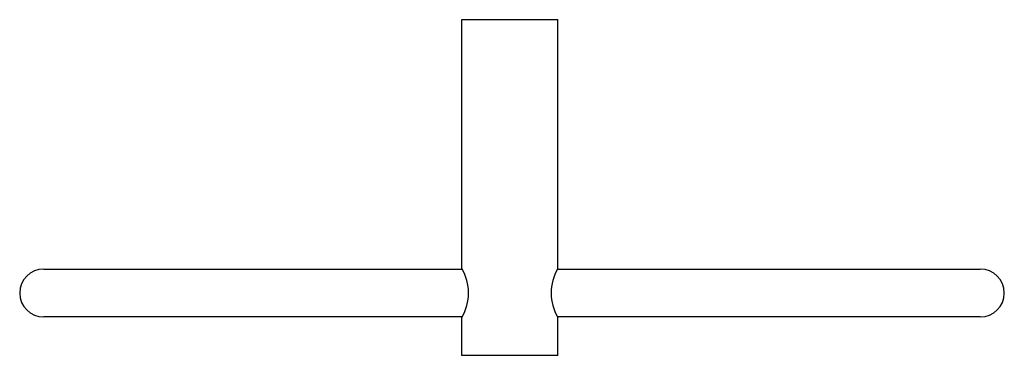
# Model space of a CAD drawing. Header units: millimetres. Extents: x 3682.22 to 3682.425, y 1273.421 to 1273.491.
import ezdxf

# ---------------------------------------------------------------- set-up
doc = ezdxf.new("R2010")
doc.units = ezdxf.units.MM
doc.layers.add('Sanindusa', color=3, linetype='Continuous')

msp = doc.modelspace()

# ---------------------------------------------------------------- linework, layer by layer
at = {"layer": 'Sanindusa'}
for p, q in [((3682.311978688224, 1273.439261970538), (3682.311978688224, 1273.491141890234)), ((3682.311978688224, 1273.491141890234), (3682.331978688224, 1273.491141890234)), ((3682.331978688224, 1273.439276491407), (3682.331978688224, 1273.491141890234)), ((3682.224935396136, 1273.439139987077), (3682.312038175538, 1273.439139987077)), ((3682.33191953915, 1273.439139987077), (3682.419931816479, 1273.439139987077)), ((3682.312036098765, 1273.429139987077), (3682.224935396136, 1273.429139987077)), ((3682.311978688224, 1273.421141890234), (3682.311978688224, 1273.429041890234)), ((3682.419931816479, 1273.429139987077), (3682.331921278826, 1273.429139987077)), ((3682.331978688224, 1273.421141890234), (3682.331978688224, 1273.429041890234)), ((3682.331978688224, 1273.421141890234), (3682.311978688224, 1273.421141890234))]:
    msp.add_line(p, q, dxfattribs=at)
for centre, radius, start, end in [((3682.224935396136, 1273.434139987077), 0.005, 90, 270), ((3682.303377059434, 1273.434141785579), 0.009999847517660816, 329.3363493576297, 30.6550698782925), ((3682.340579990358, 1273.434141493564), 0.00999941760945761, 149.3693995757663, 210.6631659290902), ((3682.419931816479, 1273.434139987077), 0.005, 270, 90)]:
    msp.add_arc(centre, radius, start, end, dxfattribs=at)

doc.saveas('drawing.dxf')
